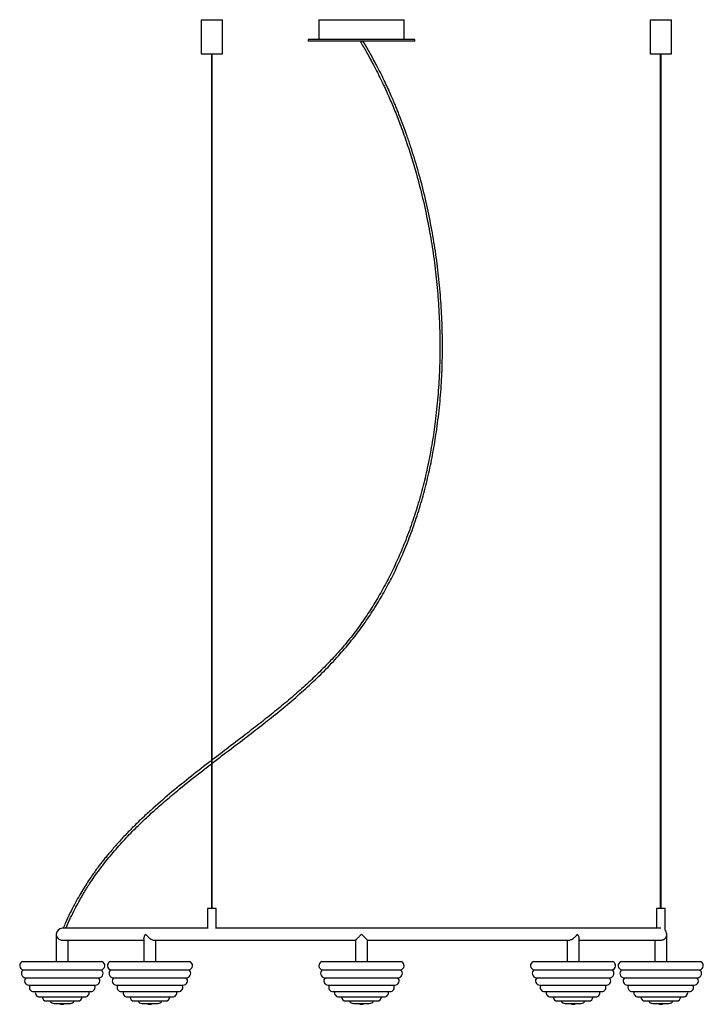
# Paper-space layout '_Derecha' of a CAD drawing. Header units: millimetres. Extents: x -1125 to -325, y -30 to 1122.
import ezdxf

# ---------------------------------------------------------------- set-up
doc = ezdxf.new("R2010")
doc.units = ezdxf.units.MM

psp = doc.layouts.new('_Derecha')

# ---------------------------------------------------------------- linework, layer by layer
at = {"color": 7, "linetype": 'Continuous', "lineweight": 25}
for p, q in [((-912.5, 1122.2), (-912.5, 1082.2)), ((-912.5, 1122.2), (-887.5, 1122.2)), ((-887.5, 1082.2), (-887.5, 1122.2)), ((-775, 1122.2), (-775, 1099.2)), ((-775, 1122.2), (-675, 1122.2)), ((-675, 1099.2), (-675, 1122.2)), ((-387.5, 1122.2), (-387.5, 1082.2)), ((-387.5, 1122.2), (-362.5, 1122.2)), ((-362.5, 1082.2), (-362.5, 1122.2)), ((-787.5, 1099.2), (-787.5, 1097.2)), ((-662.5, 1099.2), (-787.5, 1099.2)), ((-662.5, 1097.2), (-787.5, 1097.2)), ((-726.3, 1096.5), (-725, 1097.2)), ((-662.5, 1097.2), (-662.5, 1099.2)), ((-912.5, 1082.2), (-887.5, 1082.2)), ((-900.5, 1082.2), (-900.5, 82.2)), ((-899.5, 82.2), (-899.5, 1082.2)), ((-387.5, 1082.2), (-362.5, 1082.2)), ((-375.5, 1082.2), (-375.5, 82.2)), ((-374.5, 82.2), (-374.5, 1082.2)), ((-905, 82.2), (-905, 58.8)), ((-895, 82.2), (-905, 82.2)), ((-895, 59.2), (-895, 82.2)), ((-380, 82.2), (-380, 59.2)), ((-370, 82.2), (-380, 82.2)), ((-370, 57.1), (-370, 82.2)), ((-905, 59.2), (-1075, 59.2)), ((-375, 59.2), (-895.7, 59.2)), ((-1082, 52.2), (-1082, 20.2)), ((-979.5, 47.4), (-979.5, 20.2)), ((-470.5, 20.2), (-470.5, 47.3)), ((-368, 20.2), (-368, 52.2)), ((-1074.9, 45.2), (-979.5, 45.2)), ((-1068, 20.2), (-1068, 45.2)), ((-967.5, 45.2), (-731.9, 45.2)), ((-965.5, 20.2), (-965.5, 45.2)), ((-732, 45.3), (-732, 20.2)), ((-718, 20.2), (-718, 45.3)), ((-718, 45.2), (-482.5, 45.2)), ((-484.5, 45.2), (-484.5, 20.2)), ((-470.5, 45.2), (-375.1, 45.2)), ((-382, 45.2), (-382, 20.2)), ((-1121.4, 20.2), (-1028.6, 20.2)), ((-1018.9, 20.2), (-926, 20.2)), ((-771.4, 20.2), (-678.6, 20.2)), ((-524, 20.2), (-431.1, 20.2)), ((-421.4, 20.2), (-328.6, 20.2)), ((-1120.4, 10.6), (-1029.6, 10.6)), ((-1117.8, 1.3), (-1032.2, 1.3)), ((-1017.9, 10.6), (-927.1, 10.6)), ((-1015.3, 1.3), (-929.7, 1.3)), ((-770.4, 10.6), (-679.6, 10.6)), ((-767.8, 1.3), (-682.2, 1.3)), ((-522.9, 10.6), (-432.1, 10.6)), ((-520.3, 1.3), (-434.7, 1.3)), ((-420.4, 10.6), (-329.6, 10.6)), ((-417.8, 1.3), (-332.2, 1.3)), ((-1114, -7.3), (-1036, -7.3)), ((-1011.5, -7.3), (-933.5, -7.3)), ((-764, -7.3), (-686, -7.3)), ((-516.5, -7.3), (-438.5, -7.3)), ((-414, -7.3), (-336, -7.3)), ((-1108.4, -14.9), (-1041.6, -14.9)), ((-1101.5, -21.2), (-1048.5, -21.2)), ((-1005.9, -14.9), (-939, -14.9)), ((-998.9, -21.2), (-946, -21.2)), ((-758.4, -14.9), (-691.6, -14.9)), ((-751.5, -21.2), (-698.5, -21.2)), ((-511, -14.9), (-444.1, -14.9)), ((-504, -21.2), (-451.1, -21.2)), ((-408.4, -14.9), (-341.6, -14.9)), ((-401.5, -21.2), (-348.5, -21.2)), ((-1093.3, -25.9), (-1056.7, -25.9)), ((-1084.4, -28.8), (-1065.6, -28.8)), ((-990.8, -25.9), (-954.2, -25.9)), ((-981.8, -28.8), (-963.1, -28.8)), ((-743.3, -25.9), (-706.7, -25.9)), ((-734.4, -28.8), (-715.6, -28.8)), ((-495.8, -25.9), (-459.2, -25.9)), ((-486.9, -28.8), (-468.2, -28.8)), ((-393.3, -25.9), (-356.7, -25.9)), ((-384.4, -28.8), (-365.6, -28.8))]:
    psp.add_line(p, q, dxfattribs=at)
for centre, radius, start, end in [((-1075, 52.2), 7, 90, 180), ((-375, 52.2), 7, 0.0229, 44.4153), ((-1119.8, 15.5), 5, 109.8211, 262.1789), ((-1030.2, 15.5), 5, 277.8211, 70.1789), ((-1017.2, 15.5), 5, 109.8211, 262.1789), ((-927.7, 15.5), 5, 277.8211, 70.1789), ((-769.8, 15.5), 5, 109.8211, 262.1789), ((-680.2, 15.5), 5, 277.8211, 70.1789), ((-522.3, 15.5), 5, 109.8211, 262.1789), ((-432.8, 15.5), 5, 277.8211, 70.1789), ((-419.8, 15.5), 5, 109.8211, 262.1789), ((-330.2, 15.5), 5, 277.8211, 70.1789), ((-1117.8, 6.3), 5, 121.8211, 270), ((-1114, -2.3), 5, 133.8211, 270), ((-1036, -2.3), 5, 270, 46.1789), ((-1032.2, 6.3), 5, 270, 58.1789), ((-1015.3, 6.3), 5, 121.8211, 270), ((-1011.5, -2.3), 5, 133.8211, 270), ((-933.5, -2.3), 5, 270, 46.1789), ((-929.7, 6.3), 5, 270, 58.1789), ((-767.8, 6.3), 5, 121.8211, 270), ((-764, -2.3), 5, 133.8211, 270), ((-686, -2.3), 5, 270, 46.1789), ((-682.2, 6.3), 5, 270, 58.1789), ((-520.3, 6.3), 5, 121.8211, 270), ((-516.5, -2.3), 5, 133.8211, 270), ((-438.5, -2.3), 5, 270, 46.1789), ((-434.7, 6.3), 5, 270, 58.1789), ((-417.8, 6.3), 5, 121.8211, 270), ((-414, -2.3), 5, 133.8211, 270), ((-336, -2.3), 5, 270, 46.1789), ((-332.2, 6.3), 5, 270, 58.1789), ((-1108.4, -9.9), 5, 148.5217, 270), ((-1041.6, -9.9), 5, 270, 31.4783), ((-1005.9, -9.9), 5, 148.5217, 270), ((-939, -9.9), 5, 270, 31.4783), ((-758.4, -9.9), 5, 148.5217, 270), ((-691.6, -9.9), 5, 270, 31.4783), ((-511, -9.9), 5, 148.5217, 270), ((-444.1, -9.9), 5, 270, 31.4783), ((-408.4, -9.9), 5, 148.5217, 270), ((-341.6, -9.9), 5, 270, 31.4783), ((-1101.5, -16.2), 5, 164.9906, 270), ((-1093.3, -20.9), 5, 183.3964, 270), ((-1056.7, -20.9), 5, 270, 356.6036), ((-1048.5, -16.2), 5, 270, 15.0094), ((-998.9, -16.2), 5, 164.9906, 270), ((-990.8, -20.9), 5, 183.3964, 270), ((-954.2, -20.9), 5, 270, 356.6036), ((-946, -16.2), 5, 270, 15.0094), ((-751.5, -16.2), 5, 164.9906, 270), ((-743.3, -20.9), 5, 183.3964, 270), ((-706.7, -20.9), 5, 270, 356.6036), ((-698.5, -16.2), 5, 270, 15.0094), ((-504, -16.2), 5, 164.9906, 270), ((-495.8, -20.9), 5, 183.3964, 270), ((-459.2, -20.9), 5, 270, 356.6036), ((-451.1, -16.2), 5, 270, 15.0094), ((-401.5, -16.2), 5, 164.9906, 270), ((-393.3, -20.9), 5, 183.3964, 270), ((-356.7, -20.9), 5, 270, 356.6036), ((-348.5, -16.2), 5, 270, 15.0094), ((-1084.4, -23.8), 5, 204.745, 270), ((-1075, -24.8), 5, 233.4491, 306.5509), ((-1065.6, -23.8), 5, 270, 335.255), ((-981.8, -23.8), 5, 204.745, 270), ((-972.5, -24.8), 5, 233.4491, 306.5509), ((-963.1, -23.8), 5, 270, 335.255), ((-734.4, -23.8), 5, 204.745, 270), ((-725, -24.8), 5, 233.4491, 306.5509), ((-715.6, -23.8), 5, 270, 335.255), ((-486.9, -23.8), 5, 204.745, 270), ((-477.5, -24.8), 5, 233.4491, 306.5509), ((-468.2, -23.8), 5, 270, 335.255), ((-384.4, -23.8), 5, 204.745, 270), ((-375, -24.8), 5, 233.4491, 306.5509), ((-365.6, -23.8), 5, 270, 335.255)]:
    psp.add_arc(centre, radius, start, end, dxfattribs=at)
for points, knots in [([(-899.5, 252.4), (-895.4, 255.6), (-882.7, 265.3), (-863.5, 279.9), (-842.1, 296.4), (-822.9, 311.6), (-804.2, 327.3), (-785.9, 343.5), (-768.3, 360.3), (-752.3, 377.2), (-738, 394), (-725.3, 410.5), (-713.4, 427.8), (-702.4, 445.6), (-692.3, 463.9), (-683, 482.6), (-674.1, 502.8), (-665.7, 524.5), (-657.9, 547.7), (-651.2, 571.1), (-645.4, 594.9), (-640.7, 618.8), (-636.6, 644.6), (-633.3, 672.1), (-631.1, 701.3), (-630.2, 730.6), (-630.4, 760), (-631.7, 789.3), (-634.2, 818.5), (-637.8, 847.6), (-642.6, 876.6), (-648.4, 905.3), (-654.1, 928.8), (-659.2, 947), (-663.1, 960.1), (-667.2, 973.1), (-671.6, 986), (-676.1, 998.5), (-679.9, 1008.3), (-682.7, 1015.5), (-684.8, 1020.5), (-687, 1025.8), (-689.6, 1031.9), (-692.8, 1039.1), (-696.5, 1047.1), (-700.7, 1055.9), (-705.5, 1065.4), (-710.9, 1075.6), (-716.8, 1086.4), (-721.1, 1093.6), (-723.3, 1097.2)], [0, 0, 0, 0, 0.016386, 0.050066, 0.075577, 0.101084, 0.126576, 0.152053, 0.177508, 0.202946, 0.224748, 0.246553, 0.268368, 0.290185, 0.312011, 0.333839, 0.355674, 0.381152, 0.406637, 0.432125, 0.457618, 0.483114, 0.508613, 0.539216, 0.569822, 0.600428, 0.631038, 0.661651, 0.692263, 0.722875, 0.75349, 0.784106, 0.814719, 0.829007, 0.843292, 0.85758, 0.871867, 0.885898, 0.899163, 0.904754, 0.910196, 0.915899, 0.922833, 0.931026, 0.94046, 0.950474, 0.961554, 0.973676, 0.986814, 1, 1, 1, 1]), ([(-726.3, 1096.5), (-724, 1092.6), (-719.7, 1085.3), (-713.8, 1074.7), (-708.7, 1065), (-704.6, 1056.8), (-701.3, 1050.1), (-698.7, 1044.6), (-696.4, 1039.8), (-692.7, 1031.5), (-687.4, 1019.2), (-680.4, 1001.7), (-673.5, 982.6), (-666.8, 962.3), (-660, 939.2), (-653.3, 913.4), (-647.2, 884.8), (-642.1, 856), (-638.2, 827), (-635.4, 797.9), (-633.7, 768.6), (-633.1, 739.4), (-633.7, 710.1), (-635.5, 681), (-638.4, 653.5), (-642.2, 627.8), (-646.6, 603.8), (-652, 580), (-658.4, 556.5), (-665.8, 533.3), (-673.8, 511.6), (-682.4, 491.3), (-691.3, 472.4), (-701.1, 454), (-711.7, 436), (-723.2, 418.6), (-735.5, 401.8), (-748.8, 385.7), (-762.8, 370.3), (-777.5, 355.6), (-792.8, 341.3), (-808.5, 327.6), (-824.5, 314.3), (-840.8, 301.2), (-859.5, 286.7), (-879.2, 271.8), (-893.2, 261), (-899.5, 256.2)], [0, 0, 0, 0, 0.013979, 0.026747, 0.038267, 0.048509, 0.055644, 0.061963, 0.067458, 0.072475, 0.090708, 0.109446, 0.131974, 0.154499, 0.177029, 0.207747, 0.238466, 0.269187, 0.299907, 0.330624, 0.361341, 0.392058, 0.422772, 0.453482, 0.48419, 0.509778, 0.535362, 0.560944, 0.586522, 0.612095, 0.637662, 0.659574, 0.68148, 0.703381, 0.725278, 0.747164, 0.769043, 0.790902, 0.812773, 0.834654, 0.856556, 0.878471, 0.900399, 0.922333, 0.944276, 0.974998, 1, 1, 1, 1]), ([(-900.5, 255.4), (-901.6, 254.6), (-910.5, 247.8), (-926.9, 234.9), (-949.6, 216.5), (-968, 200.5), (-982.3, 187.3), (-992.7, 177.1), (-1002.9, 166.6), (-1012.5, 156), (-1019.8, 147.4), (-1025, 141.1), (-1028.2, 137.1), (-1031.3, 133.1), (-1034.5, 128.8), (-1038, 123.9), (-1042.1, 118), (-1046.5, 111.4), (-1051.1, 104), (-1056, 95.9), (-1061, 86.7), (-1066.2, 76.5), (-1070.5, 67.2), (-1072.9, 61.3), (-1073.8, 59.2)], [0, 0, 0, 0, 0.015799, 0.126147, 0.23644, 0.346655, 0.401733, 0.456783, 0.51179, 0.566714, 0.61922, 0.639239, 0.6587, 0.677606, 0.696668, 0.719359, 0.746167, 0.777133, 0.809225, 0.84493, 0.884345, 0.927595, 0.974853, 1, 1, 1, 1]), ([(-1070.5, 59.2), (-1069.9, 60.7), (-1067.9, 65.8), (-1064.1, 74), (-1059.4, 83.4), (-1054.8, 91.8), (-1050.6, 99.1), (-1046.8, 105.3), (-1042.5, 112.1), (-1037.5, 119.5), (-1031.5, 127.8), (-1023.2, 138.7), (-1012.2, 151.9), (-998.5, 167), (-984, 181.5), (-969, 195.5), (-953.6, 209.1), (-934.9, 224.7), (-917.1, 238.9), (-904.5, 248.5), (-900.5, 251.6)], [0, 0, 0, 0, 0.01829, 0.063315, 0.103964, 0.140402, 0.172752, 0.201101, 0.225511, 0.26461, 0.304158, 0.344447, 0.422919, 0.501607, 0.58039, 0.659219, 0.738107, 0.817029, 0.941117, 1, 1, 1, 1]), ([(-1082, 52.2), (-1082, 52.2), (-1082, 51.7), (-1081.9, 50.6), (-1081.2, 48.9), (-1080, 47.2), (-1078.2, 45.9), (-1076.4, 45.3), (-1075.3, 45.3), (-1074.8, 45.3)], [0, 0, 0, 0, 0.001249, 0.166109, 0.33579, 0.573018, 0.748365, 0.887843, 1, 1, 1, 1]), ([(-979.4, 47.4), (-979.4, 47.5), (-979.5, 47.9), (-979.2, 48.9), (-978.6, 50.4), (-977.9, 51.6), (-977.4, 52.2), (-977.4, 52.2)], [0, 0, 0, 0, 0.095821, 0.349099, 0.609546, 0.997697, 1, 1, 1, 1]), ([(-977.4, 52.2), (-977.4, 52.2), (-977.1, 51.7), (-976.2, 50.6), (-974.5, 48.9), (-972.4, 47.2), (-970.3, 45.9), (-968.6, 45.3), (-967.8, 45.3), (-967.4, 45.3)], [0, 0, 0, 0, 0.00125, 0.166276, 0.336127, 0.573594, 0.749117, 0.888735, 1, 1, 1, 1]), ([(-732, 45.3), (-732, 45.3), (-732, 45.2), (-731.7, 45.6), (-730.9, 46.3), (-729.7, 47.5), (-728.3, 48.9), (-726.8, 50.4), (-725.7, 51.6), (-725, 52.2), (-725, 52.2)], [0, 0, 0, 0, 0.037669, 0.163881, 0.296586, 0.501764, 0.64133, 0.784845, 0.998731, 1, 1, 1, 1]), ([(-725, 52.2), (-725, 52.2), (-724.5, 51.7), (-723.4, 50.6), (-721.6, 48.9), (-719.9, 47.2), (-718.7, 45.9), (-718.1, 45.3), (-718.1, 45.3), (-718.1, 45.3)], [0, 0, 0, 0, 0.00127, 0.168861, 0.341352, 0.582511, 0.760763, 0.902551, 1, 1, 1, 1]), ([(-482.5, 45.3), (-482.4, 45.3), (-481.9, 45.2), (-480.7, 45.6), (-478.9, 46.3), (-477.1, 47.5), (-475.5, 48.9), (-474, 50.4), (-473, 51.6), (-472.6, 52.2), (-472.6, 52.2)], [0, 0, 0, 0, 0.045501, 0.170686, 0.302311, 0.505819, 0.644249, 0.786596, 0.998741, 1, 1, 1, 1]), ([(-472.6, 52.2), (-472.6, 52.2), (-472.2, 51.7), (-471.5, 50.6), (-470.7, 48.9), (-470.6, 47.9), (-470.6, 47.3)], [0, 0, 0, 0, 0.002299, 0.305774, 0.618122, 1, 1, 1, 1]), ([(-375.1, 45.3), (-374.9, 45.3), (-374.2, 45.2), (-372.8, 45.6), (-371.1, 46.3), (-369.7, 47.5), (-368.8, 48.9), (-368.2, 50.4), (-368, 51.6), (-368, 52.2), (-368, 52.2)], [0, 0, 0, 0, 0.048234, 0.173061, 0.304309, 0.507234, 0.645267, 0.787208, 0.998745, 1, 1, 1, 1])]:
    psp.add_open_spline(points, degree=3, knots=knots, dxfattribs=at)

doc.saveas('drawing.dxf')
